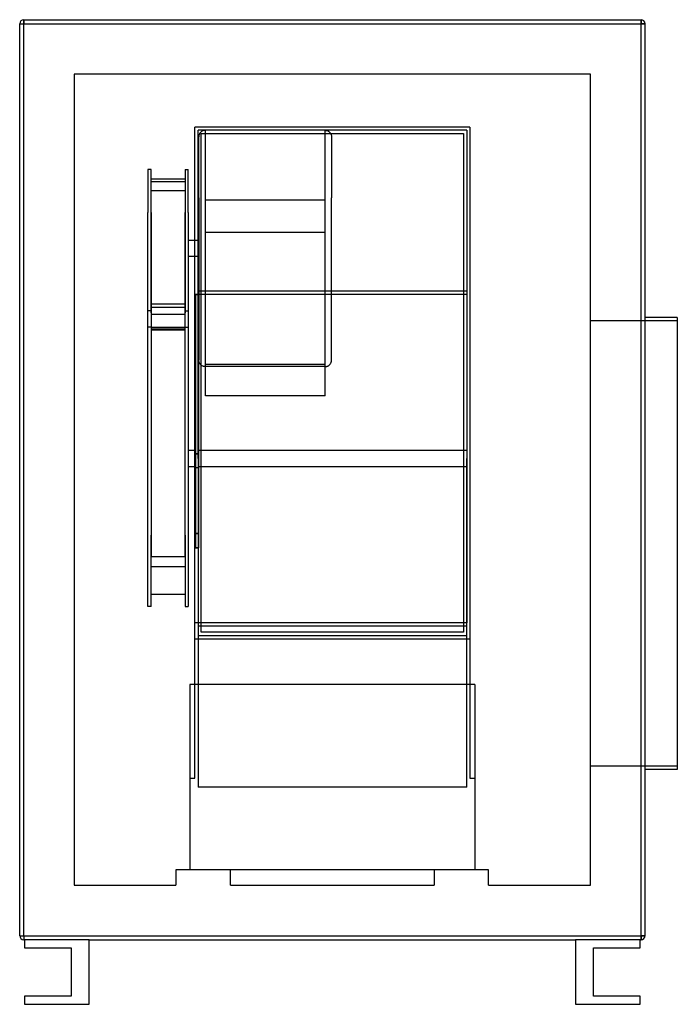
# Model space of a CAD drawing. Header units: millimetres. Extents: x -388 to 428, y -650 to 570.
import ezdxf

# ---------------------------------------------------------------- set-up
doc = ezdxf.new("R2010")
doc.units = ezdxf.units.MM
doc.layers.add('HIDDEN', color=7, linetype='Continuous')
doc.layers.add('THICK', color=7, linetype='Continuous')

msp = doc.modelspace()

# ---------------------------------------------------------------- linework, layer by layer
at = {"layer": 'HIDDEN'}
for p, q in [((-387.5, 565), (-387.5, 565)), ((-387.5, 565), (-382.5, 565)), ((-382.5, 570), (-382.5, 570)), ((-382.5, 570), (-382.5, 565)), ((-382.5, 565), (382.5, 565)), ((-382.5, -565), (-382.5, 565)), ((382.5, 570), (382.5, 565)), ((382.5, 570), (382.5, 570)), ((382.5, 565), (387.5, 565)), ((382.5, -565), (382.5, 565)), ((387.5, 565), (387.5, 565)), ((-320, 502.5), (-320, -502.5)), ((320, 502.5), (-320, 502.5)), ((-320, 502.5), (-320, 502.5)), ((320, -502.5), (320, 502.5)), ((320, 502.5), (320, 502.5)), ((-170.5, 437), (-170.5, 437)), ((170.5, 437), (-170.5, 437)), ((170.5, 437), (-170.5, 437)), ((-170.5, 26.1), (-170.5, 437)), ((170.5, 437), (-170.5, 437)), ((-166.5, 26.1), (-166.5, 433)), ((166.5, 433), (-166.5, 433)), ((-166.5, 433), (-166.5, 433)), ((-166.5, 433), (-166.5, 433)), ((-165.2, 427.2), (-165.3, 426.6)), ((-165, 427.7), (-165.2, 427.2)), ((-164.8, 428.3), (-165, 427.7)), ((-164.5, 428.8), (-164.8, 428.3)), ((-164.2, 429.3), (-164.5, 428.8)), ((-163.9, 429.8), (-164.2, 429.3)), ((-163.5, 430.2), (-163.9, 429.8)), ((-163.1, 430.6), (-163.5, 430.2)), ((-162.7, 431), (-163.1, 430.6)), ((-162.2, 431.4), (-162.7, 431)), ((-162.5, 429), (-162.5, 429)), ((-162.5, 429), (162.5, 429)), ((-162.5, -189), (-162.5, 429)), ((-161.8, 431.7), (-162.2, 431.4)), ((-161.3, 432), (-161.8, 431.7)), ((-160.7, 432.3), (-161.3, 432)), ((-160.2, 432.5), (-160.7, 432.3)), ((-159.7, 432.7), (-160.2, 432.5)), ((-159.1, 432.8), (-159.7, 432.7)), ((-158.5, 432.9), (-159.1, 432.8)), ((-157.9, 433), (-158.5, 432.9)), ((-157.4, 433), (-157.9, 433)), ((-157.4, 346.3), (-157.4, 433)), ((-9.1, 433), (-157.4, 433)), ((-9.1, 346.3), (-9.1, 433)), ((-9.1, 433), (-8.6, 433)), ((-8.6, 433), (-8, 432.9)), ((-8, 432.9), (-7.4, 432.8)), ((-7.4, 432.8), (-6.8, 432.7)), ((-6.8, 432.7), (-6.3, 432.5)), ((-6.3, 432.5), (-5.8, 432.3)), ((-5.8, 432.3), (-5.2, 432)), ((-5.2, 432), (-4.7, 431.7)), ((-4.7, 431.7), (-4.3, 431.4)), ((-4.3, 431.4), (-3.8, 431)), ((-3.8, 431), (-3.4, 430.6)), ((-3.4, 430.6), (-3, 430.2)), ((-3, 430.2), (-2.6, 429.8)), ((-2.6, 429.8), (-2.3, 429.3)), ((-2.3, 429.3), (-2, 428.8)), ((-2, 428.8), (-1.7, 428.3)), ((-1.7, 428.3), (-1.5, 427.7)), ((-1.5, 427.7), (-1.3, 427.2)), ((-1.3, 427.2), (-1.2, 426.6)), ((162.5, 429), (162.5, 429)), ((162.5, 429), (162.5, -189)), ((166.5, 433), (166.5, 433)), ((166.5, 433), (166.5, 26.1)), ((166.5, 433), (166.5, 433)), ((170.5, 437), (170.5, 437)), ((170.5, 437), (170.5, 26.1)), ((-165.4, 426), (-165.5, 425.5)), ((-165.5, 425.5), (-165.5, 424.9)), ((-165.5, 349.3), (-165.5, 424.9)), ((-165.3, 426.6), (-165.4, 426)), ((-1.2, 426.6), (-1.1, 426)), ((-1.1, 426), (-1, 425.5)), ((-1, 425.5), (-1, 424.9)), ((-1, 424.9), (-1, 349.3)), ((-228.5, 384.2), (-228.5, 330.9)), ((-224.5, 384.2), (-228.5, 384.2)), ((-224.5, 330.9), (-224.5, 384.2)), ((-182.5, 384.2), (-182.5, 330.9)), ((-182.5, 384.2), (-178.5, 384.2)), ((-178.5, 330.9), (-178.5, 384.2)), ((-224.5, 372.9), (-182.5, 372.9)), ((-182.5, 369.1), (-224.5, 369.1)), ((-224.5, 358.4), (-182.5, 358.4)), ((-224.5, 249.6), (-224.5, 358.4)), ((-182.5, 358.4), (-182.5, 249.6)), ((-224.5, 344.6), (-224.5, 353.5)), ((-224.5, 206.9), (-224.5, 344.6)), ((-182.5, 353.5), (-182.5, 344.6)), ((-182.5, 344.6), (-182.5, 206.9)), ((-165.5, 349.3), (-165.5, 148.2)), ((-157.4, 140.1), (-157.4, 353)), ((-157.4, 220), (-157.4, 346.3)), ((-9.1, 346.3), (-157.4, 346.3)), ((-9.1, 140.1), (-9.1, 353)), ((-9.1, 220), (-9.1, 346.3)), ((-1, 148.2), (-1, 349.3)), ((-228.5, 188.9), (-228.5, 330.9)), ((-224.5, 330.9), (-224.5, 189.7)), ((-182.5, 189.7), (-182.5, 330.9)), ((-178.5, 330.9), (-178.5, 188.9)), ((-157.4, 306.8), (-9.1, 306.8)), ((-165.5, 296.5), (-178.5, 296.5)), ((-165.5, 276.5), (-178.5, 276.5)), ((-224.5, 213.4), (-224.5, 249.6)), ((-182.5, 249.6), (-182.5, 212.2)), ((166.5, 233.6), (-166.5, 233.6)), ((-169.5, 229.6), (-170.5, 229.6)), ((-169.5, 229.6), (-169.5, 229.3)), ((-165.5, 229.3), (-169.5, 229.3)), ((-169.5, 229.3), (-169.5, 31.9)), ((-169.5, 229.3), (-165.5, 229.3)), ((166.5, 229.6), (-165.5, 229.6)), ((-157.4, 143.2), (-157.4, 220)), ((-9.1, 143.2), (-9.1, 220)), ((166.5, 229.6), (166.5, 26.1)), ((-224.5, 209.2), (-228.5, 209.2)), ((-182.5, 217.6), (-224.5, 217.6)), ((-182.5, 213.4), (-224.5, 213.4)), ((-224.5, 213.4), (-224.5, 188.9)), ((-182.5, 188.9), (-182.5, 213.4)), ((-182.5, 209.2), (-178.5, 209.2)), ((-224.5, 205.2), (-182.5, 205.2)), ((427.5, 197), (320, 197)), ((-228.5, 26.1), (-228.5, 191.6)), ((-224.5, 188.9), (-228.5, 188.9)), ((-224.5, 189.7), (-224.5, -68.6)), ((-224.5, 188.9), (-224.5, 188.9)), ((-224.5, 188.9), (-224.5, 186.5)), ((-224.5, 188.9), (-224.5, 26.1)), ((-224.5, 188.9), (-182.5, 188.9)), ((-182.5, 186.5), (-224.5, 186.5)), ((-224.5, 186.5), (-224.5, -50.1)), ((-182.5, 185.2), (-224.5, 185.2)), ((-182.5, -68.6), (-182.5, 189.7)), ((-182.5, 26.1), (-182.5, 189.5)), ((-182.5, 188.9), (-182.5, 188.9)), ((-182.5, 186.5), (-182.5, 188.9)), ((-182.5, 188.9), (-178.5, 188.9)), ((-182.5, -50.1), (-182.5, 186.5)), ((-178.5, 188.9), (-178.5, 26.1)), ((-165.5, 31.9), (-165.5, 148.2)), ((-165.5, 147.6), (-165.5, 148.2)), ((-165.4, 147), (-165.5, 147.6)), ((-165.3, 146.5), (-165.4, 147)), ((-165.2, 145.9), (-165.3, 146.5)), ((-1.3, 145.9), (-1.2, 146.5)), ((-1.2, 146.5), (-1.1, 147)), ((-1.1, 147), (-1, 147.6)), ((-1, 147.6), (-1, 148.2)), ((-165, 145.3), (-165.2, 145.9)), ((-164.8, 144.8), (-165, 145.3)), ((-164.5, 144.3), (-164.8, 144.8)), ((-164.2, 143.8), (-164.5, 144.3)), ((-163.9, 143.3), (-164.2, 143.8)), ((-163.5, 142.9), (-163.9, 143.3)), ((-163.1, 142.4), (-163.5, 142.9)), ((-162.7, 142), (-163.1, 142.4)), ((-162.2, 141.7), (-162.7, 142)), ((-161.8, 141.3), (-162.2, 141.7)), ((-161.3, 141), (-161.8, 141.3)), ((-160.7, 140.8), (-161.3, 141)), ((-160.2, 140.6), (-160.7, 140.8)), ((-159.7, 140.4), (-160.2, 140.6)), ((-159.1, 140.2), (-159.7, 140.4)), ((-158.5, 140.1), (-159.1, 140.2)), ((-157.9, 140.1), (-158.5, 140.1)), ((-157.4, 140.1), (-157.9, 140.1)), ((-157.4, 143.2), (-9.1, 143.2)), ((-157.4, 103.8), (-157.4, 143.2)), ((-9.1, 140.1), (-157.4, 140.1)), ((-9.1, 103.8), (-9.1, 143.2)), ((-9.1, 140.1), (-8.6, 140.1)), ((-8.6, 140.1), (-8, 140.1)), ((-8, 140.1), (-7.4, 140.2)), ((-7.4, 140.2), (-6.8, 140.4)), ((-6.8, 140.4), (-6.3, 140.6)), ((-6.3, 140.6), (-5.8, 140.8)), ((-5.8, 140.8), (-5.2, 141)), ((-5.2, 141), (-4.7, 141.3)), ((-4.7, 141.3), (-4.3, 141.7)), ((-4.3, 141.7), (-3.8, 142)), ((-3.8, 142), (-3.4, 142.4)), ((-3.4, 142.4), (-3, 142.9)), ((-3, 142.9), (-2.6, 143.3)), ((-2.6, 143.3), (-2.3, 143.8)), ((-2.3, 143.8), (-2, 144.3)), ((-2, 144.3), (-1.7, 144.8)), ((-1.7, 144.8), (-1.5, 145.3)), ((-1.5, 145.3), (-1.3, 145.9)), ((-9.1, 103.8), (-157.4, 103.8)), ((-228.5, -157), (-228.5, 26.1)), ((-224.5, 26.1), (-224.5, -56.6)), ((-182.5, -56.6), (-182.5, 26.1)), ((-169.5, 36.1), (-178.5, 36.1)), ((-178.5, 26.1), (-178.5, -157)), ((-170.5, -253.8), (-170.5, 26.1)), ((-165.5, 31.9), (-169.5, 31.9)), ((-169.5, 31.9), (-169.5, -66.8)), ((-169.5, 31.9), (-165.5, 31.9)), ((-166.5, 26.1), (-166.5, -380.8)), ((166.5, 36.1), (-165.5, 36.1)), ((-165.5, -66.8), (-165.5, 31.9)), ((166.5, -380.8), (166.5, 26.1)), ((166.5, 26.1), (166.5, -177.4)), ((170.5, 26.1), (170.5, -253.8)), ((-169.5, 16.1), (-178.5, 16.1)), ((-165.5, 14.6), (-169.5, 14.6)), ((166.5, 16.1), (-165.5, 16.1)), ((-224.5, -50.1), (-224.5, -73.4)), ((-224.5, -56.6), (-224.5, -95.3)), ((-182.5, -68.6), (-182.5, -50.1)), ((-182.5, -95.3), (-182.5, -56.6)), ((-224.5, -157), (-224.5, -68.6)), ((-182.5, -68.6), (-182.5, -157)), ((-165.5, -66.8), (-169.5, -66.8)), ((-169.5, -66.8), (-169.5, -84.2)), ((-169.5, -66.8), (-165.5, -66.8)), ((-165.5, -84.2), (-165.5, -66.8)), ((-169.5, -84.2), (-165.5, -84.2)), ((-165.5, -84.2), (-169.5, -84.2)), ((-224.5, -95.3), (-182.5, -95.3)), ((-182.5, -107.9), (-224.5, -107.9)), ((-224.5, -141.7), (-182.5, -141.7)), ((-224.5, -157), (-228.5, -157)), ((-182.5, -157), (-178.5, -157)), ((166.5, -177.4), (-170.5, -177.4)), ((166.5, -181.4), (-166.5, -181.4)), ((-166.5, -193), (166.5, -193)), ((-166.5, -193), (-166.5, -193)), ((-166.5, -193), (-166.5, -193)), ((-162.5, -189), (-162.5, -189)), ((162.5, -189), (-162.5, -189)), ((162.5, -189), (162.5, -189)), ((166.5, -193), (166.5, -193)), ((166.5, -193), (166.5, -193)), ((-170.5, -197), (170.5, -197)), ((-170.5, -197), (-170.5, -197)), ((170.5, -197), (170.5, -197)), ((-176.5, -253.8), (-176.5, -253.8)), ((176.5, -253.8), (-176.5, -253.8)), ((-176.5, -253.8), (-176.5, -253.8)), ((-176.5, -253.8), (-176.5, -483.5)), ((-170.5, -253.8), (-170.5, -253.8)), ((-170.5, -369.8), (-170.5, -253.8)), ((-170.5, -253.8), (-170.5, -253.8)), ((170.5, -253.8), (170.5, -253.8)), ((170.5, -253.8), (170.5, -253.8)), ((170.5, -253.8), (170.5, -369.8)), ((176.5, -253.8), (176.5, -253.8)), ((176.5, -253.8), (176.5, -253.8)), ((176.5, -253.8), (176.5, -483.5)), ((427.5, -355), (320, -355)), ((-176.5, -369.8), (-170.5, -369.8)), ((170.5, -369.8), (176.5, -369.8)), ((166.5, -380.8), (-166.5, -380.8)), ((-193.8, -483.5), (-193.8, -483.5)), ((-193.8, -483.5), (-193.8, -502.5)), ((-126.3, -483.5), (-193.8, -483.5)), ((-176.5, -483.5), (-176.5, -483.5)), ((-126.3, -483.5), (-126.3, -483.5)), ((-126.3, -483.5), (-126.3, -483.5)), ((126.2, -483.5), (-126.3, -483.5)), ((-126.3, -483.5), (-126.3, -483.5)), ((-126.3, -502.5), (-126.3, -483.5)), ((126.2, -483.5), (126.2, -483.5)), ((126.2, -483.5), (126.2, -483.5)), ((126.2, -483.5), (126.2, -483.5)), ((193.7, -483.5), (126.2, -483.5)), ((126.2, -483.5), (126.2, -502.5)), ((176.5, -483.5), (176.5, -483.5)), ((193.7, -483.5), (193.7, -483.5)), ((193.7, -502.5), (193.7, -483.5)), ((-320, -502.5), (-193.8, -502.5)), ((-320, -502.5), (-320, -502.5)), ((-193.8, -502.5), (-193.8, -502.5)), ((-126.3, -502.5), (-126.3, -502.5)), ((-126.3, -502.5), (126.2, -502.5)), ((126.2, -502.5), (126.2, -502.5)), ((193.7, -502.5), (193.7, -502.5)), ((193.7, -502.5), (320, -502.5)), ((320, -502.5), (320, -502.5)), ((-387.5, -565), (-382.5, -565)), ((-387.5, -565), (-387.5, -565)), ((-382.5, -565), (-382.5, -570)), ((-382.5, -565), (382.5, -565)), ((-382.5, -570), (-382.5, -570)), ((-381.5, -570), (-381.5, -570)), ((-381.5, -570), (-381.5, -570)), ((-381.5, -570), (-381.5, -570)), ((-301.5, -570), (-301.5, -570)), ((-301.5, -570), (-301.5, -570)), ((-301.5, -570), (-301.5, -570)), ((301.5, -570), (301.5, -570)), ((301.5, -570), (301.5, -570)), ((301.5, -570), (301.5, -570)), ((381.5, -570), (381.5, -570)), ((381.5, -570), (381.5, -570)), ((381.5, -570), (381.5, -570)), ((382.5, -565), (382.5, -570)), ((382.5, -565), (387.5, -565)), ((382.5, -570), (382.5, -570)), ((387.5, -565), (387.5, -565)), ((-381.5, -580), (-381.5, -580)), ((-323.5, -580), (-323.5, -580)), ((323.5, -580), (323.5, -580)), ((381.5, -580), (381.5, -580)), ((-381.5, -640), (-381.5, -640)), ((-323.5, -640), (-323.5, -640)), ((323.5, -640), (323.5, -640)), ((381.5, -640), (381.5, -640)), ((-381.5, -650), (-381.5, -650)), ((-301.5, -650), (-301.5, -650)), ((301.5, -650), (301.5, -650)), ((381.5, -650), (381.5, -650))]:
    msp.add_line(p, q, dxfattribs=at)
at = {"layer": 'THICK'}
for p, q in [((-387.5, 565), (-382.5, 565)), ((-387.5, -565), (-387.5, 565)), ((-382.5, 565), (-382.5, 570)), ((-382.5, 570), (382.5, 570)), ((-382.5, 565), (382.5, 565)), ((-382.5, -565), (-382.5, 565)), ((382.5, 565), (382.5, 570)), ((382.5, -565), (382.5, 565)), ((387.5, 565), (382.5, 565)), ((387.5, -565), (387.5, 565)), ((427.5, 201), (387.5, 201)), ((427.5, 201), (427.5, -79)), ((427.5, -79), (427.5, -359)), ((427.5, -359), (387.5, -359)), ((-387.5, -565), (-382.5, -565)), ((-382.5, -565), (382.5, -565)), ((-382.5, -565), (-382.5, -570)), ((-382.5, -570), (-381.5, -570)), ((-301.5, -570), (-381.5, -570)), ((-381.5, -570), (-381.5, -580)), ((-301.5, -570), (301.5, -570)), ((-301.5, -650), (-301.5, -570)), ((381.5, -570), (301.5, -570)), ((301.5, -570), (301.5, -650)), ((381.5, -580), (381.5, -570)), ((381.5, -570), (382.5, -570)), ((382.5, -570), (382.5, -565)), ((387.5, -565), (382.5, -565)), ((-381.5, -580), (-323.5, -580)), ((-323.5, -580), (-323.5, -640)), ((323.5, -580), (381.5, -580)), ((323.5, -640), (323.5, -580)), ((-323.5, -640), (-381.5, -640)), ((-381.5, -640), (-381.5, -650)), ((381.5, -640), (323.5, -640)), ((381.5, -650), (381.5, -640)), ((-381.5, -650), (-301.5, -650)), ((301.5, -650), (381.5, -650))]:
    msp.add_line(p, q, dxfattribs=at)
for centre, start, end in [((-382.5, 565), 90, 180), ((382.5, 565), 0, 90), ((-382.5, -565), 180, 270), ((382.5, -565), 270, 0)]:
    msp.add_arc(centre, 5, start, end, dxfattribs=at)

doc.saveas('drawing.dxf')
